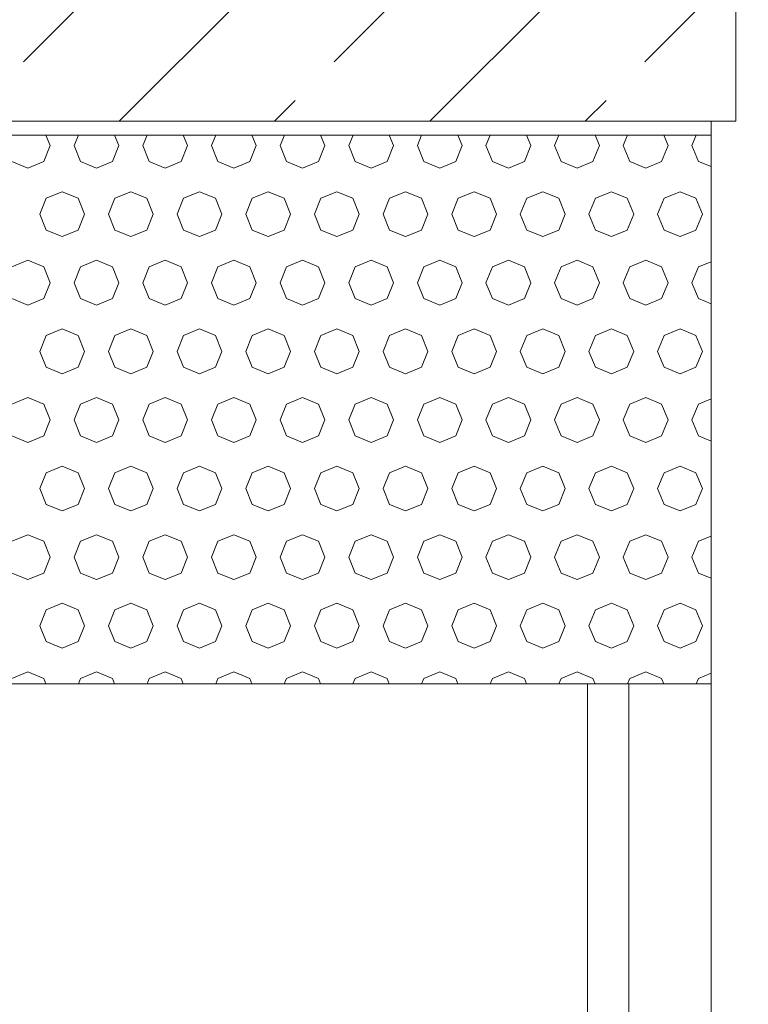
# Model space of a CAD drawing. Header units: millimetres. Extents: x 52659 to 1698020, y -10054 to 104697.
# Tile 173 of 256: x 207779 to 208310, y 6964 to 7682. Entities that reach past the tile are written whole.
import ezdxf

# ---------------------------------------------------------------- set-up
doc = ezdxf.new("R2010")
doc.units = ezdxf.units.MM
doc.header["$MEASUREMENT"] = 0
for name, color, linetype in [('02-04 BRISES SOLEIL FONCEES', 7, 'Continuous'), ('02-04 CASSETTES FONCEES', 7, 'Continuous'), ('02-04 Mur.Construction', 7, 'Continuous'), ('05-02 Cotation 200ème 100ème.Cotations', 7, 'Continuous'), ('06-05 Etiquette.Texte', 7, 'Continuous'), ('Fenêtres ARCHICAD', 7, 'Continuous')]:
    doc.layers.add(name, color=color, linetype=linetype)
doc.styles.add('STYLE_GENERE_3', font='ARIALN.TTF')
doc.dimstyles.new('STYLE_GENERE__2', dxfattribs={"dimtxt": 200, "dimasz": 95, "dimexe": 0.18, "dimexo": 100, "dimgap": 0, "dimtad": 0, "dimlfac": 0.001, "dimzin": 0, "dimdsep": 46, "dimtxsty": 'STYLE_GENERE_3', "dimblk": 'ARROWHEAD_6', "dimblk1": 'ARROWHEAD_6', "dimblk2": 'ARROWHEAD_6', "dimcen": 0.09, "dimclrd": 7, "dimclre": 7, "dimclrt": 7, "dimazin": 0, "dimtfac": 1, "dimtdec": 4, "dimtmove": 0, "dimatfit": 3, "dimfxl": 1, "dimtolj": 1, "dimtzin": 0, "dimarcsym": 0})
doc.dimstyles.new('STYLE_GENERE__4', dxfattribs={"dimtxt": 0.18, "dimasz": 145.92, "dimexe": 0.18, "dimexo": 0.0625, "dimgap": 0, "dimtad": 0, "dimtih": 1, "dimtoh": 1, "dimdec": 4, "dimzin": 0, "dimdsep": 46, "dimcen": 0.09, "dimadec": 0, "dimazin": 0, "dimtfac": 1, "dimtdec": 4, "dimtmove": 0, "dimatfit": 3, "dimldrblk": 'ARROWHEAD_1', "dimfxl": 1, "dimtolj": 1, "dimtzin": 0, "dimarcsym": 0})

# ---------------------------------------------------------------- blocks, each defined once
blk = doc.blocks.new('Élément de coupe_105_1', base_point=(131932.67, 5158.07))
at = {"layer": '02-04 Mur.Construction', "color": 7, "linetype": 'Continuous', "lineweight": 9}
blk.add_line((208282.67, 7608.07), (208282.67, 6325.96), dxfattribs=at)
blk = doc.blocks.new('Élément de coupe_180_1', base_point=(131932.67, 5158.07))
at = {"layer": 'Fenêtres ARCHICAD', "color": 7, "linetype": 'Continuous', "lineweight": 5}
for p, q in [((208192.67, 7197.95), (208192.67, 6448.07)), ((208222.67, 6418.07), (208222.67, 7197.95))]:
    blk.add_line(p, q, dxfattribs=at)
blk = doc.blocks.new('*X332', base_point=(131932.67, 5158.07))
at = {"layer": '02-04 BRISES SOLEIL FONCEES', "color": 7, "linetype": 'Continuous', "lineweight": 5}
for p, q in [((207801.44, 7590.38), (207798.28, 7597.99)), ((207821.88, 7597.99), (207818.73, 7590.38)), ((207851.44, 7590.38), (207848.28, 7597.99)), ((207871.88, 7597.99), (207868.73, 7590.38)), ((207901.44, 7590.38), (207898.28, 7597.99)), ((207921.88, 7597.99), (207918.73, 7590.38)), ((207951.44, 7590.38), (207948.28, 7597.99)), ((207971.88, 7597.99), (207968.73, 7590.38)), ((208001.44, 7590.38), (207998.28, 7597.99)), ((208021.88, 7597.99), (208018.73, 7590.38)), ((208051.44, 7590.38), (208048.28, 7597.99)), ((208071.88, 7597.99), (208068.73, 7590.38)), ((208101.44, 7590.38), (208098.28, 7597.99)), ((208121.88, 7597.99), (208118.73, 7590.38)), ((208151.44, 7590.38), (208148.28, 7597.99)), ((208171.88, 7597.99), (208168.73, 7590.38)), ((208201.44, 7590.38), (208198.28, 7597.99)), ((208221.88, 7597.99), (208218.73, 7590.38)), ((208251.44, 7590.38), (208248.28, 7597.99)), ((208271.88, 7597.99), (208268.73, 7590.38)), ((207796.65, 7578.81), (207801.44, 7590.38)), ((207818.73, 7590.38), (207823.52, 7578.81)), ((207846.65, 7578.81), (207851.44, 7590.38)), ((207868.73, 7590.38), (207873.52, 7578.81)), ((207896.65, 7578.81), (207901.44, 7590.38)), ((207918.73, 7590.38), (207923.52, 7578.81)), ((207946.65, 7578.81), (207951.44, 7590.38)), ((207968.73, 7590.38), (207973.52, 7578.81)), ((207996.65, 7578.81), (208001.44, 7590.38)), ((208018.73, 7590.38), (208023.52, 7578.81)), ((208046.65, 7578.81), (208051.44, 7590.38)), ((208068.73, 7590.38), (208073.52, 7578.81)), ((208096.65, 7578.81), (208101.44, 7590.38)), ((208118.73, 7590.38), (208123.52, 7578.81)), ((208146.65, 7578.81), (208151.44, 7590.38)), ((208168.73, 7590.38), (208173.52, 7578.81)), ((208196.65, 7578.81), (208201.44, 7590.38)), ((208218.73, 7590.38), (208223.52, 7578.81)), ((208246.65, 7578.81), (208251.44, 7590.38)), ((208268.73, 7590.38), (208273.52, 7578.81)), ((207773.52, 7578.81), (207785.08, 7574.02)), ((207785.08, 7574.02), (207796.65, 7578.81)), ((207823.52, 7578.81), (207835.08, 7574.02)), ((207835.08, 7574.02), (207846.65, 7578.81)), ((207873.52, 7578.81), (207885.08, 7574.02)), ((207885.08, 7574.02), (207896.65, 7578.81)), ((207923.52, 7578.81), (207935.08, 7574.02)), ((207935.08, 7574.02), (207946.65, 7578.81)), ((207973.52, 7578.81), (207985.08, 7574.02)), ((207985.08, 7574.02), (207996.65, 7578.81)), ((208023.52, 7578.81), (208035.08, 7574.02)), ((208035.08, 7574.02), (208046.65, 7578.81)), ((208073.52, 7578.81), (208085.08, 7574.02)), ((208085.08, 7574.02), (208096.65, 7578.81)), ((208123.52, 7578.81), (208135.08, 7574.02)), ((208135.08, 7574.02), (208146.65, 7578.81)), ((208173.52, 7578.81), (208185.08, 7574.02)), ((208185.08, 7574.02), (208196.65, 7578.81)), ((208223.52, 7578.81), (208235.08, 7574.02)), ((208235.08, 7574.02), (208246.65, 7578.81)), ((208273.52, 7578.81), (208282.67, 7575.02)), ((207798.52, 7551.94), (207793.73, 7540.38)), ((207810.08, 7556.73), (207798.52, 7551.94)), ((207821.65, 7551.94), (207810.08, 7556.73)), ((207826.44, 7540.38), (207821.65, 7551.94)), ((207848.52, 7551.94), (207843.73, 7540.38)), ((207860.08, 7556.73), (207848.52, 7551.94)), ((207871.65, 7551.94), (207860.08, 7556.73)), ((207876.44, 7540.38), (207871.65, 7551.94)), ((207898.52, 7551.94), (207893.73, 7540.38)), ((207910.08, 7556.73), (207898.52, 7551.94)), ((207921.65, 7551.94), (207910.08, 7556.73)), ((207926.44, 7540.38), (207921.65, 7551.94)), ((207948.52, 7551.94), (207943.73, 7540.38)), ((207960.08, 7556.73), (207948.52, 7551.94)), ((207971.65, 7551.94), (207960.08, 7556.73)), ((207976.44, 7540.38), (207971.65, 7551.94)), ((207998.52, 7551.94), (207993.73, 7540.38)), ((208010.08, 7556.73), (207998.52, 7551.94)), ((208021.65, 7551.94), (208010.08, 7556.73)), ((208026.44, 7540.38), (208021.65, 7551.94)), ((208048.52, 7551.94), (208043.73, 7540.38)), ((208060.08, 7556.73), (208048.52, 7551.94)), ((208071.65, 7551.94), (208060.08, 7556.73)), ((208076.44, 7540.38), (208071.65, 7551.94)), ((208098.52, 7551.94), (208093.73, 7540.38)), ((208110.08, 7556.73), (208098.52, 7551.94)), ((208121.65, 7551.94), (208110.08, 7556.73)), ((208126.44, 7540.38), (208121.65, 7551.94)), ((208148.52, 7551.94), (208143.73, 7540.38)), ((208160.08, 7556.73), (208148.52, 7551.94)), ((208171.65, 7551.94), (208160.08, 7556.73)), ((208176.44, 7540.38), (208171.65, 7551.94)), ((208198.52, 7551.94), (208193.73, 7540.38)), ((208210.08, 7556.73), (208198.52, 7551.94)), ((208221.65, 7551.94), (208210.08, 7556.73)), ((208226.44, 7540.38), (208221.65, 7551.94)), ((208248.52, 7551.94), (208243.73, 7540.38)), ((208260.08, 7556.73), (208248.52, 7551.94)), ((208271.65, 7551.94), (208260.08, 7556.73)), ((208276.44, 7540.38), (208271.65, 7551.94)), ((207793.73, 7540.38), (207798.52, 7528.81)), ((207821.65, 7528.81), (207826.44, 7540.38)), ((207843.73, 7540.38), (207848.52, 7528.81)), ((207871.65, 7528.81), (207876.44, 7540.38)), ((207893.73, 7540.38), (207898.52, 7528.81)), ((207921.65, 7528.81), (207926.44, 7540.38)), ((207943.73, 7540.38), (207948.52, 7528.81)), ((207971.65, 7528.81), (207976.44, 7540.38)), ((207993.73, 7540.38), (207998.52, 7528.81)), ((208021.65, 7528.81), (208026.44, 7540.38)), ((208043.73, 7540.38), (208048.52, 7528.81)), ((208071.65, 7528.81), (208076.44, 7540.38)), ((208093.73, 7540.38), (208098.52, 7528.81)), ((208121.65, 7528.81), (208126.44, 7540.38)), ((208143.73, 7540.38), (208148.52, 7528.81)), ((208171.65, 7528.81), (208176.44, 7540.38)), ((208193.73, 7540.38), (208198.52, 7528.81)), ((208221.65, 7528.81), (208226.44, 7540.38)), ((208243.73, 7540.38), (208248.52, 7528.81)), ((208271.65, 7528.81), (208276.44, 7540.38)), ((207798.52, 7528.81), (207810.08, 7524.02)), ((207810.08, 7524.02), (207821.65, 7528.81)), ((207848.52, 7528.81), (207860.08, 7524.02)), ((207860.08, 7524.02), (207871.65, 7528.81)), ((207898.52, 7528.81), (207910.08, 7524.02)), ((207910.08, 7524.02), (207921.65, 7528.81)), ((207948.52, 7528.81), (207960.08, 7524.02)), ((207960.08, 7524.02), (207971.65, 7528.81)), ((207998.52, 7528.81), (208010.08, 7524.02)), ((208010.08, 7524.02), (208021.65, 7528.81)), ((208048.52, 7528.81), (208060.08, 7524.02)), ((208060.08, 7524.02), (208071.65, 7528.81)), ((208098.52, 7528.81), (208110.08, 7524.02)), ((208110.08, 7524.02), (208121.65, 7528.81)), ((208148.52, 7528.81), (208160.08, 7524.02)), ((208160.08, 7524.02), (208171.65, 7528.81)), ((208198.52, 7528.81), (208210.08, 7524.02)), ((208210.08, 7524.02), (208221.65, 7528.81)), ((208248.52, 7528.81), (208260.08, 7524.02)), ((208260.08, 7524.02), (208271.65, 7528.81)), ((207785.08, 7506.73), (207773.52, 7501.94)), ((207796.65, 7501.94), (207785.08, 7506.73)), ((207801.44, 7490.38), (207796.65, 7501.94)), ((207823.52, 7501.94), (207818.73, 7490.38)), ((207835.08, 7506.73), (207823.52, 7501.94)), ((207846.65, 7501.94), (207835.08, 7506.73)), ((207851.44, 7490.38), (207846.65, 7501.94)), ((207873.52, 7501.94), (207868.73, 7490.38)), ((207885.08, 7506.73), (207873.52, 7501.94)), ((207896.65, 7501.94), (207885.08, 7506.73)), ((207901.44, 7490.38), (207896.65, 7501.94)), ((207923.52, 7501.94), (207918.73, 7490.38)), ((207935.08, 7506.73), (207923.52, 7501.94)), ((207946.65, 7501.94), (207935.08, 7506.73)), ((207951.44, 7490.38), (207946.65, 7501.94)), ((207973.52, 7501.94), (207968.73, 7490.38)), ((207985.08, 7506.73), (207973.52, 7501.94)), ((207996.65, 7501.94), (207985.08, 7506.73)), ((208001.44, 7490.38), (207996.65, 7501.94)), ((208023.52, 7501.94), (208018.73, 7490.38)), ((208035.08, 7506.73), (208023.52, 7501.94)), ((208046.65, 7501.94), (208035.08, 7506.73)), ((208051.44, 7490.38), (208046.65, 7501.94)), ((208073.52, 7501.94), (208068.73, 7490.38)), ((208085.08, 7506.73), (208073.52, 7501.94)), ((208096.65, 7501.94), (208085.08, 7506.73)), ((208101.44, 7490.38), (208096.65, 7501.94)), ((208123.52, 7501.94), (208118.73, 7490.38)), ((208135.08, 7506.73), (208123.52, 7501.94)), ((208146.65, 7501.94), (208135.08, 7506.73)), ((208151.44, 7490.38), (208146.65, 7501.94)), ((208173.52, 7501.94), (208168.73, 7490.38)), ((208185.08, 7506.73), (208173.52, 7501.94)), ((208196.65, 7501.94), (208185.08, 7506.73)), ((208201.44, 7490.38), (208196.65, 7501.94)), ((208223.52, 7501.94), (208218.73, 7490.38)), ((208235.08, 7506.73), (208223.52, 7501.94)), ((208246.65, 7501.94), (208235.08, 7506.73)), ((208251.44, 7490.38), (208246.65, 7501.94)), ((208273.52, 7501.94), (208268.73, 7490.38)), ((208282.67, 7505.73), (208273.52, 7501.94)), ((207796.65, 7478.81), (207801.44, 7490.38)), ((207818.73, 7490.38), (207823.52, 7478.81)), ((207846.65, 7478.81), (207851.44, 7490.38)), ((207868.73, 7490.38), (207873.52, 7478.81)), ((207896.65, 7478.81), (207901.44, 7490.38)), ((207918.73, 7490.38), (207923.52, 7478.81)), ((207946.65, 7478.81), (207951.44, 7490.38)), ((207968.73, 7490.38), (207973.52, 7478.81)), ((207996.65, 7478.81), (208001.44, 7490.38)), ((208018.73, 7490.38), (208023.52, 7478.81)), ((208046.65, 7478.81), (208051.44, 7490.38)), ((208068.73, 7490.38), (208073.52, 7478.81)), ((208096.65, 7478.81), (208101.44, 7490.38)), ((208118.73, 7490.38), (208123.52, 7478.81)), ((208146.65, 7478.81), (208151.44, 7490.38)), ((208168.73, 7490.38), (208173.52, 7478.81)), ((208196.65, 7478.81), (208201.44, 7490.38)), ((208218.73, 7490.38), (208223.52, 7478.81)), ((208246.65, 7478.81), (208251.44, 7490.38)), ((208268.73, 7490.38), (208273.52, 7478.81)), ((207773.52, 7478.81), (207785.08, 7474.02)), ((207785.08, 7474.02), (207796.65, 7478.81)), ((207823.52, 7478.81), (207835.08, 7474.02)), ((207835.08, 7474.02), (207846.65, 7478.81)), ((207873.52, 7478.81), (207885.08, 7474.02)), ((207885.08, 7474.02), (207896.65, 7478.81)), ((207923.52, 7478.81), (207935.08, 7474.02)), ((207935.08, 7474.02), (207946.65, 7478.81)), ((207973.52, 7478.81), (207985.08, 7474.02)), ((207985.08, 7474.02), (207996.65, 7478.81)), ((208023.52, 7478.81), (208035.08, 7474.02)), ((208035.08, 7474.02), (208046.65, 7478.81)), ((208073.52, 7478.81), (208085.08, 7474.02)), ((208085.08, 7474.02), (208096.65, 7478.81)), ((208123.52, 7478.81), (208135.08, 7474.02)), ((208135.08, 7474.02), (208146.65, 7478.81)), ((208173.52, 7478.81), (208185.08, 7474.02)), ((208185.08, 7474.02), (208196.65, 7478.81)), ((208223.52, 7478.81), (208235.08, 7474.02)), ((208235.08, 7474.02), (208246.65, 7478.81)), ((208273.52, 7478.81), (208282.67, 7475.02)), ((207798.52, 7451.94), (207793.73, 7440.38)), ((207810.08, 7456.73), (207798.52, 7451.94)), ((207821.65, 7451.94), (207810.08, 7456.73)), ((207826.44, 7440.38), (207821.65, 7451.94)), ((207848.52, 7451.94), (207843.73, 7440.38)), ((207860.08, 7456.73), (207848.52, 7451.94)), ((207871.65, 7451.94), (207860.08, 7456.73)), ((207876.44, 7440.38), (207871.65, 7451.94)), ((207898.52, 7451.94), (207893.73, 7440.38)), ((207910.08, 7456.73), (207898.52, 7451.94)), ((207921.65, 7451.94), (207910.08, 7456.73)), ((207926.44, 7440.38), (207921.65, 7451.94)), ((207948.52, 7451.94), (207943.73, 7440.38)), ((207960.08, 7456.73), (207948.52, 7451.94)), ((207971.65, 7451.94), (207960.08, 7456.73)), ((207976.44, 7440.38), (207971.65, 7451.94)), ((207998.52, 7451.94), (207993.73, 7440.38)), ((208010.08, 7456.73), (207998.52, 7451.94)), ((208021.65, 7451.94), (208010.08, 7456.73)), ((208026.44, 7440.38), (208021.65, 7451.94)), ((208048.52, 7451.94), (208043.73, 7440.38)), ((208060.08, 7456.73), (208048.52, 7451.94)), ((208071.65, 7451.94), (208060.08, 7456.73)), ((208076.44, 7440.38), (208071.65, 7451.94)), ((208098.52, 7451.94), (208093.73, 7440.38)), ((208110.08, 7456.73), (208098.52, 7451.94)), ((208121.65, 7451.94), (208110.08, 7456.73)), ((208126.44, 7440.38), (208121.65, 7451.94)), ((208148.52, 7451.94), (208143.73, 7440.38)), ((208160.08, 7456.73), (208148.52, 7451.94)), ((208171.65, 7451.94), (208160.08, 7456.73)), ((208176.44, 7440.38), (208171.65, 7451.94)), ((208198.52, 7451.94), (208193.73, 7440.38)), ((208210.08, 7456.73), (208198.52, 7451.94)), ((208221.65, 7451.94), (208210.08, 7456.73)), ((208226.44, 7440.38), (208221.65, 7451.94)), ((208248.52, 7451.94), (208243.73, 7440.38)), ((208260.08, 7456.73), (208248.52, 7451.94)), ((208271.65, 7451.94), (208260.08, 7456.73)), ((208276.44, 7440.38), (208271.65, 7451.94)), ((207793.73, 7440.38), (207798.52, 7428.81)), ((207821.65, 7428.81), (207826.44, 7440.38)), ((207843.73, 7440.38), (207848.52, 7428.81)), ((207871.65, 7428.81), (207876.44, 7440.38)), ((207893.73, 7440.38), (207898.52, 7428.81)), ((207921.65, 7428.81), (207926.44, 7440.38)), ((207943.73, 7440.38), (207948.52, 7428.81)), ((207971.65, 7428.81), (207976.44, 7440.38)), ((207993.73, 7440.38), (207998.52, 7428.81)), ((208021.65, 7428.81), (208026.44, 7440.38)), ((208043.73, 7440.38), (208048.52, 7428.81)), ((208071.65, 7428.81), (208076.44, 7440.38)), ((208093.73, 7440.38), (208098.52, 7428.81)), ((208121.65, 7428.81), (208126.44, 7440.38)), ((208143.73, 7440.38), (208148.52, 7428.81)), ((208171.65, 7428.81), (208176.44, 7440.38)), ((208193.73, 7440.38), (208198.52, 7428.81)), ((208221.65, 7428.81), (208226.44, 7440.38)), ((208243.73, 7440.38), (208248.52, 7428.81)), ((208271.65, 7428.81), (208276.44, 7440.38)), ((207798.52, 7428.81), (207810.08, 7424.02)), ((207810.08, 7424.02), (207821.65, 7428.81)), ((207848.52, 7428.81), (207860.08, 7424.02)), ((207860.08, 7424.02), (207871.65, 7428.81)), ((207898.52, 7428.81), (207910.08, 7424.02)), ((207910.08, 7424.02), (207921.65, 7428.81)), ((207948.52, 7428.81), (207960.08, 7424.02)), ((207960.08, 7424.02), (207971.65, 7428.81)), ((207998.52, 7428.81), (208010.08, 7424.02)), ((208010.08, 7424.02), (208021.65, 7428.81)), ((208048.52, 7428.81), (208060.08, 7424.02)), ((208060.08, 7424.02), (208071.65, 7428.81)), ((208098.52, 7428.81), (208110.08, 7424.02)), ((208110.08, 7424.02), (208121.65, 7428.81)), ((208148.52, 7428.81), (208160.08, 7424.02)), ((208160.08, 7424.02), (208171.65, 7428.81)), ((208198.52, 7428.81), (208210.08, 7424.02)), ((208210.08, 7424.02), (208221.65, 7428.81)), ((208248.52, 7428.81), (208260.08, 7424.02)), ((208260.08, 7424.02), (208271.65, 7428.81)), ((207785.08, 7406.73), (207773.52, 7401.94)), ((207796.65, 7401.94), (207785.08, 7406.73)), ((207835.08, 7406.73), (207823.52, 7401.94)), ((207846.65, 7401.94), (207835.08, 7406.73)), ((207885.08, 7406.73), (207873.52, 7401.94)), ((207896.65, 7401.94), (207885.08, 7406.73)), ((207935.08, 7406.73), (207923.52, 7401.94)), ((207946.65, 7401.94), (207935.08, 7406.73)), ((207985.08, 7406.73), (207973.52, 7401.94)), ((207996.65, 7401.94), (207985.08, 7406.73)), ((208035.08, 7406.73), (208023.52, 7401.94)), ((208046.65, 7401.94), (208035.08, 7406.73)), ((208085.08, 7406.73), (208073.52, 7401.94)), ((208096.65, 7401.94), (208085.08, 7406.73)), ((208135.08, 7406.73), (208123.52, 7401.94)), ((208146.65, 7401.94), (208135.08, 7406.73)), ((208185.08, 7406.73), (208173.52, 7401.94)), ((208196.65, 7401.94), (208185.08, 7406.73)), ((208235.08, 7406.73), (208223.52, 7401.94)), ((208246.65, 7401.94), (208235.08, 7406.73)), ((207801.44, 7390.38), (207796.65, 7401.94)), ((207823.52, 7401.94), (207818.73, 7390.38)), ((207851.44, 7390.38), (207846.65, 7401.94)), ((207873.52, 7401.94), (207868.73, 7390.38)), ((207901.44, 7390.38), (207896.65, 7401.94)), ((207923.52, 7401.94), (207918.73, 7390.38)), ((207951.44, 7390.38), (207946.65, 7401.94)), ((207973.52, 7401.94), (207968.73, 7390.38)), ((208001.44, 7390.38), (207996.65, 7401.94)), ((208023.52, 7401.94), (208018.73, 7390.38)), ((208051.44, 7390.38), (208046.65, 7401.94)), ((208073.52, 7401.94), (208068.73, 7390.38)), ((208101.44, 7390.38), (208096.65, 7401.94)), ((208123.52, 7401.94), (208118.73, 7390.38)), ((208151.44, 7390.38), (208146.65, 7401.94)), ((208173.52, 7401.94), (208168.73, 7390.38)), ((208201.44, 7390.38), (208196.65, 7401.94)), ((208223.52, 7401.94), (208218.73, 7390.38)), ((208251.44, 7390.38), (208246.65, 7401.94)), ((208273.52, 7401.94), (208268.73, 7390.38)), ((208282.67, 7405.73), (208273.52, 7401.94)), ((207796.65, 7378.81), (207801.44, 7390.38)), ((207818.73, 7390.38), (207823.52, 7378.81)), ((207846.65, 7378.81), (207851.44, 7390.38)), ((207868.73, 7390.38), (207873.52, 7378.81)), ((207896.65, 7378.81), (207901.44, 7390.38)), ((207918.73, 7390.38), (207923.52, 7378.81)), ((207946.65, 7378.81), (207951.44, 7390.38)), ((207968.73, 7390.38), (207973.52, 7378.81)), ((207996.65, 7378.81), (208001.44, 7390.38)), ((208018.73, 7390.38), (208023.52, 7378.81)), ((208046.65, 7378.81), (208051.44, 7390.38)), ((208068.73, 7390.38), (208073.52, 7378.81)), ((208096.65, 7378.81), (208101.44, 7390.38)), ((208118.73, 7390.38), (208123.52, 7378.81)), ((208146.65, 7378.81), (208151.44, 7390.38)), ((208168.73, 7390.38), (208173.52, 7378.81)), ((208196.65, 7378.81), (208201.44, 7390.38)), ((208218.73, 7390.38), (208223.52, 7378.81)), ((208246.65, 7378.81), (208251.44, 7390.38)), ((208268.73, 7390.38), (208273.52, 7378.81)), ((207773.52, 7378.81), (207785.08, 7374.02)), ((207785.08, 7374.02), (207796.65, 7378.81)), ((207823.52, 7378.81), (207835.08, 7374.02)), ((207835.08, 7374.02), (207846.65, 7378.81)), ((207873.52, 7378.81), (207885.08, 7374.02)), ((207885.08, 7374.02), (207896.65, 7378.81)), ((207923.52, 7378.81), (207935.08, 7374.02)), ((207935.08, 7374.02), (207946.65, 7378.81)), ((207973.52, 7378.81), (207985.08, 7374.02)), ((207985.08, 7374.02), (207996.65, 7378.81)), ((208023.52, 7378.81), (208035.08, 7374.02)), ((208035.08, 7374.02), (208046.65, 7378.81)), ((208073.52, 7378.81), (208085.08, 7374.02)), ((208085.08, 7374.02), (208096.65, 7378.81)), ((208123.52, 7378.81), (208135.08, 7374.02)), ((208135.08, 7374.02), (208146.65, 7378.81)), ((208173.52, 7378.81), (208185.08, 7374.02)), ((208185.08, 7374.02), (208196.65, 7378.81)), ((208223.52, 7378.81), (208235.08, 7374.02)), ((208235.08, 7374.02), (208246.65, 7378.81)), ((208273.52, 7378.81), (208282.67, 7375.02)), ((207810.08, 7356.73), (207798.52, 7351.94)), ((207821.65, 7351.94), (207810.08, 7356.73)), ((207860.08, 7356.73), (207848.52, 7351.94)), ((207871.65, 7351.94), (207860.08, 7356.73)), ((207910.08, 7356.73), (207898.52, 7351.94)), ((207921.65, 7351.94), (207910.08, 7356.73)), ((207960.08, 7356.73), (207948.52, 7351.94)), ((207971.65, 7351.94), (207960.08, 7356.73)), ((208010.08, 7356.73), (207998.52, 7351.94)), ((208021.65, 7351.94), (208010.08, 7356.73)), ((208060.08, 7356.73), (208048.52, 7351.94)), ((208071.65, 7351.94), (208060.08, 7356.73)), ((208110.08, 7356.73), (208098.52, 7351.94)), ((208121.65, 7351.94), (208110.08, 7356.73)), ((208160.08, 7356.73), (208148.52, 7351.94)), ((208171.65, 7351.94), (208160.08, 7356.73)), ((208210.08, 7356.73), (208198.52, 7351.94)), ((208221.65, 7351.94), (208210.08, 7356.73)), ((208260.08, 7356.73), (208248.52, 7351.94)), ((208271.65, 7351.94), (208260.08, 7356.73)), ((207798.52, 7351.94), (207793.73, 7340.38)), ((207826.44, 7340.38), (207821.65, 7351.94)), ((207848.52, 7351.94), (207843.73, 7340.38)), ((207876.44, 7340.38), (207871.65, 7351.94)), ((207898.52, 7351.94), (207893.73, 7340.38)), ((207926.44, 7340.38), (207921.65, 7351.94)), ((207948.52, 7351.94), (207943.73, 7340.38)), ((207976.44, 7340.38), (207971.65, 7351.94)), ((207998.52, 7351.94), (207993.73, 7340.38)), ((208026.44, 7340.38), (208021.65, 7351.94)), ((208048.52, 7351.94), (208043.73, 7340.38)), ((208076.44, 7340.38), (208071.65, 7351.94)), ((208098.52, 7351.94), (208093.73, 7340.38)), ((208126.44, 7340.38), (208121.65, 7351.94)), ((208148.52, 7351.94), (208143.73, 7340.38)), ((208176.44, 7340.38), (208171.65, 7351.94)), ((208198.52, 7351.94), (208193.73, 7340.38)), ((208226.44, 7340.38), (208221.65, 7351.94)), ((208248.52, 7351.94), (208243.73, 7340.38)), ((208276.44, 7340.38), (208271.65, 7351.94)), ((207793.73, 7340.38), (207798.52, 7328.81)), ((207821.65, 7328.81), (207826.44, 7340.38)), ((207843.73, 7340.38), (207848.52, 7328.81)), ((207871.65, 7328.81), (207876.44, 7340.38)), ((207893.73, 7340.38), (207898.52, 7328.81)), ((207921.65, 7328.81), (207926.44, 7340.38)), ((207943.73, 7340.38), (207948.52, 7328.81)), ((207971.65, 7328.81), (207976.44, 7340.38)), ((207993.73, 7340.38), (207998.52, 7328.81)), ((208021.65, 7328.81), (208026.44, 7340.38)), ((208043.73, 7340.38), (208048.52, 7328.81)), ((208071.65, 7328.81), (208076.44, 7340.38)), ((208093.73, 7340.38), (208098.52, 7328.81)), ((208121.65, 7328.81), (208126.44, 7340.38)), ((208143.73, 7340.38), (208148.52, 7328.81)), ((208171.65, 7328.81), (208176.44, 7340.38)), ((208193.73, 7340.38), (208198.52, 7328.81)), ((208221.65, 7328.81), (208226.44, 7340.38)), ((208243.73, 7340.38), (208248.52, 7328.81)), ((208271.65, 7328.81), (208276.44, 7340.38)), ((207798.52, 7328.81), (207810.08, 7324.02)), ((207810.08, 7324.02), (207821.65, 7328.81)), ((207848.52, 7328.81), (207860.08, 7324.02)), ((207860.08, 7324.02), (207871.65, 7328.81)), ((207898.52, 7328.81), (207910.08, 7324.02)), ((207910.08, 7324.02), (207921.65, 7328.81)), ((207948.52, 7328.81), (207960.08, 7324.02)), ((207960.08, 7324.02), (207971.65, 7328.81)), ((207998.52, 7328.81), (208010.08, 7324.02)), ((208010.08, 7324.02), (208021.65, 7328.81)), ((208048.52, 7328.81), (208060.08, 7324.02)), ((208060.08, 7324.02), (208071.65, 7328.81)), ((208098.52, 7328.81), (208110.08, 7324.02)), ((208110.08, 7324.02), (208121.65, 7328.81)), ((208148.52, 7328.81), (208160.08, 7324.02)), ((208160.08, 7324.02), (208171.65, 7328.81)), ((208198.52, 7328.81), (208210.08, 7324.02)), ((208210.08, 7324.02), (208221.65, 7328.81)), ((208248.52, 7328.81), (208260.08, 7324.02)), ((208260.08, 7324.02), (208271.65, 7328.81)), ((207785.08, 7306.73), (207773.52, 7301.94)), ((207796.65, 7301.94), (207785.08, 7306.73)), ((207835.08, 7306.73), (207823.52, 7301.94)), ((207846.65, 7301.94), (207835.08, 7306.73)), ((207885.08, 7306.73), (207873.52, 7301.94)), ((207896.65, 7301.94), (207885.08, 7306.73)), ((207935.08, 7306.73), (207923.52, 7301.94)), ((207946.65, 7301.94), (207935.08, 7306.73)), ((207985.08, 7306.73), (207973.52, 7301.94)), ((207996.65, 7301.94), (207985.08, 7306.73)), ((208035.08, 7306.73), (208023.52, 7301.94)), ((208046.65, 7301.94), (208035.08, 7306.73)), ((208085.08, 7306.73), (208073.52, 7301.94)), ((208096.65, 7301.94), (208085.08, 7306.73)), ((208135.08, 7306.73), (208123.52, 7301.94)), ((208146.65, 7301.94), (208135.08, 7306.73)), ((208185.08, 7306.73), (208173.52, 7301.94)), ((208196.65, 7301.94), (208185.08, 7306.73)), ((208235.08, 7306.73), (208223.52, 7301.94)), ((208246.65, 7301.94), (208235.08, 7306.73)), ((207801.44, 7290.38), (207796.65, 7301.94)), ((207823.52, 7301.94), (207818.73, 7290.38)), ((207851.44, 7290.38), (207846.65, 7301.94)), ((207873.52, 7301.94), (207868.73, 7290.38)), ((207901.44, 7290.38), (207896.65, 7301.94)), ((207923.52, 7301.94), (207918.73, 7290.38)), ((207951.44, 7290.38), (207946.65, 7301.94)), ((207973.52, 7301.94), (207968.73, 7290.38)), ((208001.44, 7290.38), (207996.65, 7301.94)), ((208023.52, 7301.94), (208018.73, 7290.38)), ((208051.44, 7290.38), (208046.65, 7301.94)), ((208073.52, 7301.94), (208068.73, 7290.38)), ((208101.44, 7290.38), (208096.65, 7301.94)), ((208123.52, 7301.94), (208118.73, 7290.38)), ((208151.44, 7290.38), (208146.65, 7301.94)), ((208173.52, 7301.94), (208168.73, 7290.38)), ((208201.44, 7290.38), (208196.65, 7301.94)), ((208223.52, 7301.94), (208218.73, 7290.38)), ((208251.44, 7290.38), (208246.65, 7301.94)), ((208273.52, 7301.94), (208268.73, 7290.38)), ((208282.67, 7305.73), (208273.52, 7301.94)), ((207796.65, 7278.81), (207801.44, 7290.38)), ((207818.73, 7290.38), (207823.52, 7278.81)), ((207846.65, 7278.81), (207851.44, 7290.38)), ((207868.73, 7290.38), (207873.52, 7278.81)), ((207896.65, 7278.81), (207901.44, 7290.38)), ((207918.73, 7290.38), (207923.52, 7278.81)), ((207946.65, 7278.81), (207951.44, 7290.38)), ((207968.73, 7290.38), (207973.52, 7278.81)), ((207996.65, 7278.81), (208001.44, 7290.38)), ((208018.73, 7290.38), (208023.52, 7278.81)), ((208046.65, 7278.81), (208051.44, 7290.38)), ((208068.73, 7290.38), (208073.52, 7278.81)), ((208096.65, 7278.81), (208101.44, 7290.38)), ((208118.73, 7290.38), (208123.52, 7278.81)), ((208146.65, 7278.81), (208151.44, 7290.38)), ((208168.73, 7290.38), (208173.52, 7278.81)), ((208196.65, 7278.81), (208201.44, 7290.38)), ((208218.73, 7290.38), (208223.52, 7278.81)), ((208246.65, 7278.81), (208251.44, 7290.38)), ((208268.73, 7290.38), (208273.52, 7278.81)), ((207773.52, 7278.81), (207785.08, 7274.02)), ((207785.08, 7274.02), (207796.65, 7278.81)), ((207823.52, 7278.81), (207835.08, 7274.02)), ((207835.08, 7274.02), (207846.65, 7278.81)), ((207873.52, 7278.81), (207885.08, 7274.02)), ((207885.08, 7274.02), (207896.65, 7278.81)), ((207923.52, 7278.81), (207935.08, 7274.02)), ((207935.08, 7274.02), (207946.65, 7278.81)), ((207973.52, 7278.81), (207985.08, 7274.02)), ((207985.08, 7274.02), (207996.65, 7278.81)), ((208023.52, 7278.81), (208035.08, 7274.02)), ((208035.08, 7274.02), (208046.65, 7278.81)), ((208073.52, 7278.81), (208085.08, 7274.02)), ((208085.08, 7274.02), (208096.65, 7278.81)), ((208123.52, 7278.81), (208135.08, 7274.02)), ((208135.08, 7274.02), (208146.65, 7278.81)), ((208173.52, 7278.81), (208185.08, 7274.02)), ((208185.08, 7274.02), (208196.65, 7278.81)), ((208223.52, 7278.81), (208235.08, 7274.02)), ((208235.08, 7274.02), (208246.65, 7278.81)), ((208273.52, 7278.81), (208282.67, 7275.02)), ((207810.08, 7256.73), (207798.52, 7251.94)), ((207821.65, 7251.94), (207810.08, 7256.73)), ((207860.08, 7256.73), (207848.52, 7251.94)), ((207871.65, 7251.94), (207860.08, 7256.73)), ((207910.08, 7256.73), (207898.52, 7251.94)), ((207921.65, 7251.94), (207910.08, 7256.73)), ((207960.08, 7256.73), (207948.52, 7251.94)), ((207971.65, 7251.94), (207960.08, 7256.73)), ((208010.08, 7256.73), (207998.52, 7251.94)), ((208021.65, 7251.94), (208010.08, 7256.73)), ((208060.08, 7256.73), (208048.52, 7251.94)), ((208071.65, 7251.94), (208060.08, 7256.73)), ((208110.08, 7256.73), (208098.52, 7251.94)), ((208121.65, 7251.94), (208110.08, 7256.73)), ((208160.08, 7256.73), (208148.52, 7251.94)), ((208171.65, 7251.94), (208160.08, 7256.73)), ((208210.08, 7256.73), (208198.52, 7251.94)), ((208221.65, 7251.94), (208210.08, 7256.73)), ((208260.08, 7256.73), (208248.52, 7251.94)), ((208271.65, 7251.94), (208260.08, 7256.73)), ((207798.52, 7251.94), (207793.73, 7240.38)), ((207826.44, 7240.38), (207821.65, 7251.94)), ((207848.52, 7251.94), (207843.73, 7240.38)), ((207876.44, 7240.38), (207871.65, 7251.94)), ((207898.52, 7251.94), (207893.73, 7240.38)), ((207926.44, 7240.38), (207921.65, 7251.94)), ((207948.52, 7251.94), (207943.73, 7240.38)), ((207976.44, 7240.38), (207971.65, 7251.94)), ((207998.52, 7251.94), (207993.73, 7240.38)), ((208026.44, 7240.38), (208021.65, 7251.94)), ((208048.52, 7251.94), (208043.73, 7240.38)), ((208076.44, 7240.38), (208071.65, 7251.94)), ((208098.52, 7251.94), (208093.73, 7240.38)), ((208126.44, 7240.38), (208121.65, 7251.94)), ((208148.52, 7251.94), (208143.73, 7240.38)), ((208176.44, 7240.38), (208171.65, 7251.94)), ((208198.52, 7251.94), (208193.73, 7240.38)), ((208226.44, 7240.38), (208221.65, 7251.94)), ((208248.52, 7251.94), (208243.73, 7240.38)), ((208276.44, 7240.38), (208271.65, 7251.94)), ((207793.73, 7240.38), (207798.52, 7228.81)), ((207821.65, 7228.81), (207826.44, 7240.38)), ((207843.73, 7240.38), (207848.52, 7228.81)), ((207871.65, 7228.81), (207876.44, 7240.38)), ((207893.73, 7240.38), (207898.52, 7228.81)), ((207921.65, 7228.81), (207926.44, 7240.38)), ((207943.73, 7240.38), (207948.52, 7228.81)), ((207971.65, 7228.81), (207976.44, 7240.38)), ((207993.73, 7240.38), (207998.52, 7228.81)), ((208021.65, 7228.81), (208026.44, 7240.38)), ((208043.73, 7240.38), (208048.52, 7228.81)), ((208071.65, 7228.81), (208076.44, 7240.38)), ((208093.73, 7240.38), (208098.52, 7228.81)), ((208121.65, 7228.81), (208126.44, 7240.38)), ((208143.73, 7240.38), (208148.52, 7228.81)), ((208171.65, 7228.81), (208176.44, 7240.38)), ((208193.73, 7240.38), (208198.52, 7228.81)), ((208221.65, 7228.81), (208226.44, 7240.38)), ((208243.73, 7240.38), (208248.52, 7228.81)), ((208271.65, 7228.81), (208276.44, 7240.38)), ((207798.52, 7228.81), (207810.08, 7224.02)), ((207810.08, 7224.02), (207821.65, 7228.81)), ((207848.52, 7228.81), (207860.08, 7224.02)), ((207860.08, 7224.02), (207871.65, 7228.81)), ((207898.52, 7228.81), (207910.08, 7224.02)), ((207910.08, 7224.02), (207921.65, 7228.81)), ((207948.52, 7228.81), (207960.08, 7224.02)), ((207960.08, 7224.02), (207971.65, 7228.81)), ((207998.52, 7228.81), (208010.08, 7224.02)), ((208010.08, 7224.02), (208021.65, 7228.81)), ((208048.52, 7228.81), (208060.08, 7224.02)), ((208060.08, 7224.02), (208071.65, 7228.81)), ((208098.52, 7228.81), (208110.08, 7224.02)), ((208110.08, 7224.02), (208121.65, 7228.81)), ((208148.52, 7228.81), (208160.08, 7224.02)), ((208160.08, 7224.02), (208171.65, 7228.81)), ((208198.52, 7228.81), (208210.08, 7224.02)), ((208210.08, 7224.02), (208221.65, 7228.81)), ((208248.52, 7228.81), (208260.08, 7224.02)), ((208260.08, 7224.02), (208271.65, 7228.81)), ((207785.08, 7206.73), (207773.52, 7201.94)), ((207796.65, 7201.94), (207785.08, 7206.73)), ((207835.08, 7206.73), (207823.52, 7201.94)), ((207846.65, 7201.94), (207835.08, 7206.73)), ((207885.08, 7206.73), (207873.52, 7201.94)), ((207896.65, 7201.94), (207885.08, 7206.73)), ((207935.08, 7206.73), (207923.52, 7201.94)), ((207946.65, 7201.94), (207935.08, 7206.73)), ((207985.08, 7206.73), (207973.52, 7201.94)), ((207996.65, 7201.94), (207985.08, 7206.73)), ((208035.08, 7206.73), (208023.52, 7201.94)), ((208046.65, 7201.94), (208035.08, 7206.73)), ((208085.08, 7206.73), (208073.52, 7201.94)), ((208096.65, 7201.94), (208085.08, 7206.73)), ((208135.08, 7206.73), (208123.52, 7201.94)), ((208146.65, 7201.94), (208135.08, 7206.73)), ((208185.08, 7206.73), (208173.52, 7201.94)), ((208196.65, 7201.94), (208185.08, 7206.73)), ((208235.08, 7206.73), (208223.52, 7201.94)), ((208246.65, 7201.94), (208235.08, 7206.73)), ((208282.67, 7205.73), (208273.52, 7201.94)), ((207798.3, 7197.95), (207796.65, 7201.94)), ((207823.52, 7201.94), (207821.87, 7197.95)), ((207848.3, 7197.95), (207846.65, 7201.94)), ((207873.52, 7201.94), (207871.87, 7197.95)), ((207898.3, 7197.95), (207896.65, 7201.94)), ((207923.52, 7201.94), (207921.87, 7197.95)), ((207948.3, 7197.95), (207946.65, 7201.94)), ((207973.52, 7201.94), (207971.87, 7197.95)), ((207998.3, 7197.95), (207996.65, 7201.94)), ((208023.52, 7201.94), (208021.87, 7197.95)), ((208048.3, 7197.95), (208046.65, 7201.94)), ((208073.52, 7201.94), (208071.87, 7197.95)), ((208098.3, 7197.95), (208096.65, 7201.94)), ((208123.52, 7201.94), (208121.87, 7197.95)), ((208148.3, 7197.95), (208146.65, 7201.94)), ((208173.52, 7201.94), (208171.87, 7197.95)), ((208198.3, 7197.95), (208196.65, 7201.94)), ((208223.52, 7201.94), (208221.87, 7197.95)), ((208248.3, 7197.95), (208246.65, 7201.94)), ((208273.52, 7201.94), (208271.87, 7197.95))]:
    blk.add_line(p, q, dxfattribs=at)
blk = doc.blocks.new('Élément de coupe_315_1', base_point=(131932.67, 5158.07))
at = {"layer": '02-04 BRISES SOLEIL FONCEES', "color": 7, "linetype": 'Continuous', "lineweight": 9}
for p, q in [((208282.67, 7597.99), (206562.67, 7597.99)), ((206562.67, 7197.95), (208282.67, 7197.95))]:
    blk.add_line(p, q, dxfattribs=at)
at = {"layer": '02-04 BRISES SOLEIL FONCEES', "lineweight": 0}
blk.add_blockref('*X332', (131932.67, 5158.07), dxfattribs=at)
blk = doc.blocks.new('Élément de coupe_476_1', base_point=(131932.67, 5158.07))
at = {"layer": '02-04 CASSETTES FONCEES', "color": 7, "linetype": 'Continuous', "lineweight": 9}
for p, q in [((208300.76, 7608.07), (208300.76, 8648.07)), ((207851.58, 7608.07), (208300.76, 8057.25)), ((208077.86, 7608.07), (208300.76, 7830.98)), ((207781.89, 7651.51), (207866.74, 7736.37)), ((208008.16, 7651.51), (208093.01, 7736.37)), ((208234.43, 7651.51), (208300.76, 7717.84)), ((207964.72, 7608.07), (207979.88, 7623.23)), ((208190.99, 7608.07), (208206.15, 7623.23)), ((206522.68, 7608.07), (208300.76, 7608.07))]:
    blk.add_line(p, q, dxfattribs=at)
blk = doc.blocks.new('*D740', base_point=(131932.67, 5158.07))
at = {"layer": '05-02 Cotation 200ème 100ème.Cotations', "color": 7, "linetype": 'Continuous', "lineweight": 25, "transparency": 16777216}
for p, q in [((165280.71, 7648.07), (165380.71, 7548.07)), ((165280.71, 6358.06), (165380.71, 6258.06))]:
    blk.add_line(p, q, dxfattribs=at)
at = {"layer": '05-02 Cotation 200ème 100ème.Cotations', "color": 7, "linetype": 'Continuous', "lineweight": 13, "transparency": 16777216}
for p, q in [((165424.46, 7598.07), (165236.96, 7598.07)), ((165330.71, 7201.94), (165330.71, 7598.07)), ((165330.71, 6308.06), (165330.71, 6704.19)), ((165424.46, 6308.06), (165236.96, 6308.06))]:
    blk.add_line(p, q, dxfattribs=at)
at = {"layer": '05-02 Cotation 200ème 100ème.Cotations', "color": 7, "lineweight": 9, "transparency": 16777216, "insert": (165430.71, 6729.07), "char_height": 200, "attachment_point": 7, "rotation": 90, "style": 'STYLE_GENERE_3'}
blk.add_mtext('\\A1;1,29', dxfattribs=at)
blk = doc.blocks.new('ARROWHEAD_6')
at = {"color": 0, "linetype": 'Continuous', "lineweight": 0}
for p, q in [((-0.5, -0.5), (0.5, 0.5)), ((0, 0), (-1, 0))]:
    blk.add_line(p, q, dxfattribs=at)
blk = doc.blocks.new('*D741', base_point=(131932.67, 5158.07))
at = {"layer": '05-02 Cotation 200ème 100ème.Cotations', "color": 7, "linetype": 'Continuous', "lineweight": 25, "transparency": 16777216}
for p, q in [((165280.71, 9772.86), (165380.71, 9672.86)), ((165280.71, 7648.07), (165380.71, 7548.07))]:
    blk.add_line(p, q, dxfattribs=at)
at = {"layer": '05-02 Cotation 200ème 100ème.Cotations', "color": 7, "linetype": 'Continuous', "lineweight": 13, "transparency": 16777216}
for p, q in [((165424.46, 9722.86), (165236.96, 9722.86)), ((165330.71, 8909.34), (165330.71, 9722.86)), ((165330.71, 7598.07), (165330.71, 8411.59)), ((165424.46, 7598.07), (165236.96, 7598.07))]:
    blk.add_line(p, q, dxfattribs=at)
at = {"layer": '05-02 Cotation 200ème 100ème.Cotations', "color": 7, "lineweight": 9, "transparency": 16777216, "insert": (165430.71, 8436.47), "char_height": 200, "attachment_point": 7, "rotation": 90, "style": 'STYLE_GENERE_3'}
blk.add_mtext('\\A1;2,12', dxfattribs=at)
blk = doc.blocks.new('*D755', base_point=(131932.67, 5158.07))
at = {"layer": '05-02 Cotation 200ème 100ème.Cotations', "color": 7, "linetype": 'Continuous', "lineweight": 25, "transparency": 16777216}
for p, q in [((172202.47, 7658.07), (172302.47, 7558.07)), ((172202.47, 5208.07), (172302.47, 5108.07))]:
    blk.add_line(p, q, dxfattribs=at)
at = {"layer": '05-02 Cotation 200ème 100ème.Cotations', "color": 7, "linetype": 'Continuous', "lineweight": 13, "transparency": 16777216}
for p, q in [((172346.22, 7608.07), (172158.72, 7608.07)), ((172252.47, 6631.95), (172252.47, 7608.07)), ((172252.47, 5158.07), (172252.47, 6134.2)), ((172346.22, 5158.07), (172158.72, 5158.07)), ((172252.47, 5083.07), (172252.47, 5158.07))]:
    blk.add_line(p, q, dxfattribs=at)
at = {"layer": '05-02 Cotation 200ème 100ème.Cotations', "color": 7, "lineweight": 9, "transparency": 16777216, "insert": (172352.47, 6159.07), "char_height": 200, "attachment_point": 7, "rotation": 90, "style": 'STYLE_GENERE_3'}
blk.add_mtext('\\A1;2,45', dxfattribs=at)
blk = doc.blocks.new('*D760', base_point=(131932.67, 5158.07))
at = {"layer": '05-02 Cotation 200ème 100ème.Cotations', "color": 7, "linetype": 'Continuous', "lineweight": 25, "transparency": 16777216}
for p, q in [((135853.9, 8708.07), (135953.9, 8608.07)), ((135853.9, 6358.06), (135953.9, 6258.06))]:
    blk.add_line(p, q, dxfattribs=at)
at = {"layer": '05-02 Cotation 200ème 100ème.Cotations', "color": 7, "linetype": 'Continuous', "lineweight": 13, "transparency": 16777216}
for p, q in [((135997.65, 8658.07), (135810.15, 8658.07)), ((135903.9, 7731.94), (135903.9, 8658.07)), ((135903.9, 6308.06), (135903.9, 7234.19)), ((135997.65, 6308.06), (135810.15, 6308.06))]:
    blk.add_line(p, q, dxfattribs=at)
at = {"layer": '05-02 Cotation 200ème 100ème.Cotations', "color": 7, "lineweight": 9, "transparency": 16777216, "insert": (136003.9, 7259.07), "char_height": 200, "attachment_point": 7, "rotation": 90, "style": 'STYLE_GENERE_3'}
blk.add_mtext('\\A1;2,35', dxfattribs=at)
blk = doc.blocks.new('ARROWHEAD_1')
at = {"color": 0, "linetype": 'Continuous', "lineweight": 0}
blk.add_line((0, 0), (-1, 0), dxfattribs=at)
blk.add_circle((0, 0), 0.25, dxfattribs=at)

msp = doc.modelspace()

# ---------------------------------------------------------------- block references
at = {"layer": '02-04 BRISES SOLEIL FONCEES', "lineweight": 0}
msp.add_blockref('Élément de coupe_315_1', (131932.668, 5158.072), dxfattribs=at)
at = {"layer": '02-04 CASSETTES FONCEES', "lineweight": 0}
msp.add_blockref('Élément de coupe_476_1', (131932.668, 5158.072), dxfattribs=at)
at = {"layer": '02-04 Mur.Construction', "lineweight": 0}
msp.add_blockref('Élément de coupe_105_1', (131932.668, 5158.072), dxfattribs=at)
at = {"layer": 'Fenêtres ARCHICAD', "lineweight": 0}
msp.add_blockref('Élément de coupe_180_1', (131932.668, 5158.072), dxfattribs=at)

# ---------------------------------------------------------------- dimensions: what is measured, and where the dimension line sits
at = {"layer": '05-02 Cotation 200ème 100ème.Cotations', "color": 7, "linetype": 'Continuous', "lineweight": 13}
for base, p1, p2, picture, middle in [((165330.708, 9722.862), (220602.668, 7598.072), (221690.249, 9722.862), '*D741', (165330.708, 8696.231)), ((135903.901, 8658.072), (220602.668, 6308.064), (136794.464, 8658.072), '*D760', (135903.901, 7518.832)), ((172252.472, 7608.072), (234695.317, 5158.072), (187924.443, 7608.072), '*D755', (172252.472, 6418.836)), ((165330.708, 7598.072), (220602.668, 6308.064), (220602.668, 7598.072), '*D740', (165330.708, 6988.832))]:
    dim = msp.add_linear_dim(base=base, p1=p1, p2=p2, angle=90, dimstyle='STYLE_GENERE__2', dxfattribs=at)
    dim.commit()
    dim.dimension.update_dxf_attribs({"geometry": picture, "text_midpoint": middle, "dimtype": 160, "text_rotation": 90})

# ---------------------------------------------------------------- leaders
at = {"layer": '06-05 Etiquette.Texte', "color": 7, "linetype": 'Continuous', "lineweight": 9, "annotation_type": 0, "has_hookline": 1, "hookline_direction": 0, "text_width": 8116.667}
msp.add_leader([(207599.149, 7397.482), (207453.229, 4888.627), (207599.149, 4888.627)], dimstyle='STYLE_GENERE__4', dxfattribs=at)

doc.saveas('drawing.dxf')
